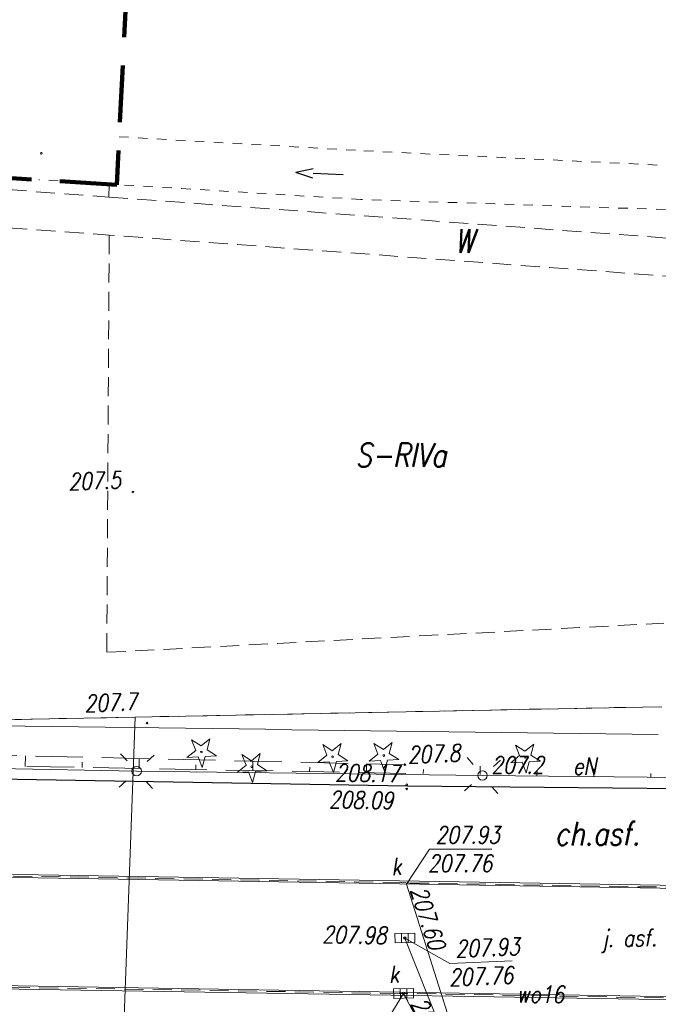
# Model space of a CAD drawing. Extents: x 6591072 to 6591270, y 5674713 to 5675005.
# Tile 15 of 36: x 6591154 to 6591187, y 5674817 to 5674869. Entities that reach past the tile are written whole.
import ezdxf
from ezdxf.enums import TextEntityAlignment as Align

# ---------------------------------------------------------------- set-up
doc = ezdxf.new("R2010")
doc.units = 0
for name, pattern in [('1', [0]), ('2', [1.5, 1, -0.5]), ('BGT', [0]), ('BPB', [1.5, 1, -0.5]), ('KOJ', [0]), ('KOR', [1, 0.5, -0.5]), ('KOU', [1.5, 1, -0.5]), ('UPE', [0]), ('UPG', [0]), ('UPK', [0]), ('WSD', [3.5, 2.5, -1]), ('WSQ', [3.5, 2.5, -1])]:
    doc.linetypes.add(name, pattern=pattern)
doc.layers.get('0').update_dxf_attribs({"color": 250, "linetype": 'CONTINUOUS', "lineweight": 100})
for name, color, linetype, lineweight in [('Dzialki', 7, '1', 18), ('EUZPU_L_3', 142, 'CONTINUOUS', 18), ('Kontury', 90, '1', 18), ('Numery_konturow', 90, 'CONTINUOUS', 13), ('SDROK_T_0', 7, 'CONTINUOUS', 18), ('SDROK_T_1', 7, 'CONTINUOUS', 18), ('SDRPK_L_0', 7, 'KOJ', 25), ('SDRPK_L_1', 7, 'KOU', 18), ('SZOPO_L_0', 7, 'BGT', 18), ('SZWPW_T_1', 7, 'CONTINUOUS', 25), ('SZZPZ_T_0', 7, 'CONTINUOUS', 18), ('UEEOA_T_9', 1, 'CONTINUOUS', 18), ('UEEOC_T_0', 1, 'CONTINUOUS', 18), ('UEEOO_T_0', 1, 'CONTINUOUS', 18), ('UEEPON_L_0', 1, 'UPE', 18), ('UKKOA_T_3', 36, 'CONTINUOUS', 18), ('UKKOA_T_9', 36, 'CONTINUOUS', 18), ('UKKOC_T_0', 36, 'CONTINUOUS', 18), ('UKKOC_T_2', 36, 'CONTINUOUS', 18), ('UKKOC_T_5', 36, 'CONTINUOUS', 18), ('UKKPOD_L_1', 36, 'UPK', 18), ('UKKPOM_L_0', 36, 'UPG', 18), ('UKKPOM_L_1', 36, 'UPG', 18), ('UWWOO_T_0', 5, 'CONTINUOUS', 18), ('WUKOS_T_1', 7, 'CONTINUOUS', 18), ('WUKPS_L_2', 7, '1', 18), ('WWRPP_T_0', 13, 'CONTINUOUS', 18), ('ZAKRES', 250, '2', 100)]:
    doc.layers.add(name, color=color, linetype=linetype, lineweight=lineweight)
doc.styles.add('K1_ACAD', font='romans.shx', dxfattribs={"width": 0.8, "oblique": 12})
doc.linetypes.add('BGS', pattern='A,3.75,[45,msgB.shx,S=0.625,R=0,X=0,Y=0],3.75', length=7.5)

# ---------------------------------------------------------------- blocks, each defined once
blk = doc.blocks.new('other_KCI')
at = {"linetype": 'Continuous'}
for p, q in [((0, 0), (1.585, 0)), ((1.585, 0.25), (2.5, 0)), ((1.585, -0.25), (2.5, 0))]:
    blk.add_line(p, q, dxfattribs=at)
blk = doc.blocks.new('other_WSU')
at = {"linetype": 'Continuous'}
blk.add_circle((0, 0), 0.045, dxfattribs=at)
blk = doc.blocks.new('other_WSP')
at = {"linetype": 'Continuous'}
blk.add_circle((0, 0), 0.045, dxfattribs=at)
blk = doc.blocks.new('other_SLS')
at = {"linetype": 'Continuous'}
blk.add_circle((0, 0), 0.25, dxfattribs=at)
blk = doc.blocks.new('other_LAT')
at = {"linetype": 'Continuous'}
for p, q in [((0, 0.75), (0, 1.25)), ((-1.25, 0), (-0.75, 0)), ((0.75, 0), (1.25, 0)), ((0, -0.75), (0, -1.25))]:
    blk.add_line(p, q, dxfattribs=at)
blk = doc.blocks.new('other_KRA')
at = {"linetype": 'Continuous'}
for p, q in [((-0.525, -0.25), (-0.525, 0.25)), ((-0.525, 0.25), (0.525, 0.25)), ((-0.175, -0.25), (-0.175, 0.25)), ((0.175, -0.25), (0.175, 0.25)), ((0.525, 0.25), (0.525, -0.25)), ((0.525, -0.25), (-0.525, -0.25))]:
    blk.add_line(p, q, dxfattribs=at)
blk = doc.blocks.new('other_UGK')
at = {"linetype": 'Continuous'}
blk.add_circle((0, 0), 0.0625, dxfattribs=at)
blk = doc.blocks.new('other_DIG')
at = {"linetype": 'Continuous'}
for p, q in [((-0.3012, 0.09375), (-0.4937, 0.6621)), ((-0.4937, 0.6621), (-0.0039, 0.31545)), ((-0.0039, 0.31545), (0.4771, 0.67415)), ((0.4771, 0.67415), (0.2988, 0.1012)), ((-0.78225, -0.26495), (-0.3012, 0.09375)), ((0.2988, 0.1012), (0.7886, -0.24545)), ((-0.18225, -0.2575), (-0.78225, -0.26495)), ((0.01025, -0.82585), (-0.18225, -0.2575)), ((0.1886, -0.2529), (0.01025, -0.82585)), ((0.7886, -0.24545), (0.1886, -0.2529))]:
    blk.add_line(p, q, dxfattribs=at)
blk.add_circle((0, 0), 0.045, dxfattribs=at)

msp = doc.modelspace()

# ---------------------------------------------------------------- linework, layer by layer
at = {"layer": 'Dzialki'}
for p, q in [((6591187.34, 5674832.27), (6591159.66, 5674831.72)), ((6591159.66, 5674831.72), (6591139.59, 5674831.32)), ((6591155.95, 5674730.72), (6591159.66, 5674831.72)), ((6591156.707, 5674751.321), (6591159.66, 5674831.72))]:
    msp.add_line(p, q, dxfattribs=at)
at = {"layer": 'EUZPU_L_3', "linetype": 'KOR'}
for p, q in [((6591158.82, 5674862.351), (6591171.734, 5674861.611)), ((6591171.734, 5674861.611), (6591188.685, 5674860.788)), ((6591171.582, 5674859.042), (6591154.59, 5674860.079)), ((6591188.652, 5674858.475), (6591171.582, 5674859.042))]:
    msp.add_line(p, q, dxfattribs=at)
at = {"layer": 'Kontury', "linetype": 'KOU'}
for p, q in [((6591109.557, 5674862.751), (6591158.28, 5674859.17)), ((6591109.579, 5674860.74), (6591158.3, 5674857.16)), ((6591158.303, 5674859.833), (6591158.28, 5674859.17)), ((6591158.28, 5674859.17), (6591188.59, 5674856.94)), ((6591158.3, 5674857.16), (6591158.17, 5674835.14)), ((6591188.49, 5674854.94), (6591158.3, 5674857.16)), ((6591158.17, 5674835.14), (6591187.56, 5674836.68)), ((6591194.96, 5674832.42), (6591159.66, 5674831.72)), ((6591159.66, 5674831.72), (6591139.59, 5674831.32))]:
    msp.add_line(p, q, dxfattribs=at)
at = {"layer": 'SDRPK_L_0', "linetype": 'KOJ'}
for p, q in [((6591174.031, 5674828.074), (6591141.947, 5674828.613)), ((6591195.5, 5674827.88), (6591174.031, 5674828.074))]:
    msp.add_line(p, q, dxfattribs=at)
at = {"layer": 'SDRPK_L_1', "linetype": 'KOU'}
for p, q in [((6591142.732, 5674823.511), (6591173.733, 5674822.987)), ((6591173.733, 5674822.987), (6591174.175, 5674822.965)), ((6591174.175, 5674822.965), (6591207.158, 5674822.434)), ((6591173.598, 5674817.135), (6591142.608, 5674817.63)), ((6591174.039, 5674817.134), (6591173.598, 5674817.135)), ((6591207.044, 5674816.563), (6591174.039, 5674817.134))]:
    msp.add_line(p, q, dxfattribs=at)
at = {"layer": 'SZOPO_L_0', "linetype": 'BGS'}
for p, q in [((6591139.656, 5674831.444), (6591166.557, 5674831.076)), ((6591166.558, 5674831.075), (6591187.268, 5674830.801))]:
    msp.add_line(p, q, dxfattribs=at)
at = {"layer": 'UEEPON_L_0', "linetype": 'UPE'}
for p, q in [((6591159.744, 5674828.868), (6591141.442, 5674829.213)), ((6591177.991, 5674828.64), (6591159.744, 5674828.868)), ((6591193.562, 5674828.481), (6591177.991, 5674828.64))]:
    msp.add_line(p, q, dxfattribs=at)
at = {"layer": 'UKKOC_T_0', "linetype": 'Continuous'}
for p, q in [((6591173.896, 5674820.061), (6591176.272, 5674818.72)), ((6591176.272, 5674818.72), (6591179.559, 5674818.858)), ((6591173.828, 5674817.135), (6591172.512, 5674814.998))]:
    msp.add_line(p, q, dxfattribs=at)
at = {"layer": 'UKKOC_T_5', "linetype": 'Continuous'}
for p, q in [((6591173.975, 5674822.908), (6591175.196, 5674824.753)), ((6591175.196, 5674824.753), (6591178.486, 5674824.753))]:
    msp.add_line(p, q, dxfattribs=at)
at = {"layer": 'UKKPOD_L_1', "linetype": 'UPK'}
for p, q in [((6591207.16, 5674822.514), (6591142.733, 5674823.591)), ((6591207.157, 5674822.354), (6591142.73, 5674823.431)), ((6591173.975, 5674822.908), (6591178.863, 5674807.576)), ((6591142.607, 5674817.55), (6591207.043, 5674816.483)), ((6591142.609, 5674817.71), (6591207.045, 5674816.643)), ((6591174.047, 5674816.721), (6591173.883, 5674817.032))]:
    msp.add_line(p, q, dxfattribs=at)
at = {"layer": 'UKKPOM_L_0', "linetype": 'UPK'}
for p, q in [((6591173.896, 5674820.061), (6591178.863, 5674807.576)), ((6591178.863, 5674807.576), (6591173.828, 5674817.135))]:
    msp.add_line(p, q, dxfattribs=at)
at = {"layer": 'UKKPOM_L_1', "linetype": 'UPK'}
msp.add_line((6591173.975, 5674822.908), (6591174.067, 5674822.621), dxfattribs=at)
at = {"layer": 'WUKPS_L_2', "linetype": 'WSD'}
msp.add_line((6591140.418, 5674829.991), (6591173.903, 5674829.21), dxfattribs=at)
at = {"layer": 'WUKPS_L_2', "linetype": 'WSQ'}
msp.add_line((6591173.952, 5674828.751), (6591141.045, 5674829.356), dxfattribs=at)
at = {"layer": 'WUKPS_L_2', "linetype": '1'}
for p, q in [((6591153.871, 5674829.121), (6591153.881, 5674829.677)), ((6591156.87, 5674829.065), (6591156.875, 5674829.336)), ((6591159.87, 5674829.01), (6591159.88, 5674829.537)), ((6591165.87, 5674828.9), (6591165.879, 5674829.397)), ((6591171.869, 5674828.79), (6591171.878, 5674829.257)), ((6591162.87, 5674828.955), (6591162.874, 5674829.211)), ((6591168.869, 5674828.845), (6591168.874, 5674829.086)), ((6591174.869, 5674828.737), (6591174.872, 5674828.963)), ((6591177.869, 5674828.689), (6591177.876, 5674829.125)), ((6591180.868, 5674828.641), (6591180.872, 5674828.851)), ((6591183.868, 5674828.593), (6591183.875, 5674828.996)), ((6591186.868, 5674828.545), (6591186.871, 5674828.738))]:
    msp.add_line(p, q, dxfattribs=at)
at = {"layer": 'ZAKRES', "linetype": 'BPB', "ltscale": 3}
msp.add_lwpolyline([(6591165.185, 5674987.457), (6591158.691, 5674859.807), (6591109.553, 5674863.045), (6591110.755, 5674725.53), (6591237.72, 5674719.424), (6591252.958, 5674983.187)], close=True, dxfattribs=at)

# ---------------------------------------------------------------- block references
at = {"layer": 'SZWPW_T_1', "rotation": 177.3671892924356}
msp.add_blockref('other_KCI', (6591170.633, 5674860.343), dxfattribs=at)
at = {"layer": 'SZWPW_T_1', "color": 253, "rotation": 177.3671892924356}
msp.add_blockref('other_KCI', (6591170.633, 5674860.343), dxfattribs=at)
at = {"layer": 'SZZPZ_T_0'}
for p, rotation in [((6591163.165, 5674829.882), 2.396266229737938), ((6591170.082, 5674829.63), 2.396348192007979), ((6591172.782, 5674829.693), 2.396402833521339), ((6591180.252, 5674829.606), 2.396539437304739), ((6591165.82, 5674829.102), 2.396293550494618)]:
    msp.add_blockref('other_DIG', p, dxfattribs=dict(at, rotation=rotation))
at = {"layer": 'SZZPZ_T_0', "color": 253}
for p, rotation in [((6591163.165, 5674829.882), 2.396266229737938), ((6591170.082, 5674829.63), 2.396348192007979), ((6591172.782, 5674829.693), 2.396402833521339), ((6591180.252, 5674829.606), 2.396539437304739), ((6591165.82, 5674829.102), 2.396293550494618)]:
    msp.add_blockref('other_DIG', p, dxfattribs=dict(at, rotation=rotation))
at = {"layer": 'UEEOA_T_9'}
for name, p, rotation in [('other_LAT', (6591159.744, 5674828.868), 312.5040290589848), ('other_LAT', (6591177.991, 5674828.64), 310.0931771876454), ('other_SLS', (6591159.744, 5674828.868), 2.396211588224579), ('other_SLS', (6591177.991, 5674828.64), 2.396484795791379)]:
    msp.add_blockref(name, p, dxfattribs=dict(at, rotation=rotation))
at = {"layer": 'UEEOA_T_9', "color": 253}
for name, p, rotation in [('other_LAT', (6591159.744, 5674828.868), 312.5040290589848), ('other_LAT', (6591177.991, 5674828.64), 310.0931771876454), ('other_SLS', (6591159.744, 5674828.868), 2.396211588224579), ('other_SLS', (6591177.991, 5674828.64), 2.396484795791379)]:
    msp.add_blockref(name, p, dxfattribs=dict(at, rotation=rotation))
at = {"layer": 'UKKOA_T_9'}
for p, rotation in [((6591173.896, 5674820.061), 1.232483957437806), ((6591173.828, 5674817.135), 1.380507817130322)]:
    msp.add_blockref('other_KRA', p, dxfattribs=dict(at, rotation=rotation))
at = {"layer": 'UKKOA_T_9', "color": 253}
for p, rotation in [((6591173.896, 5674820.061), 1.232483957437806), ((6591173.828, 5674817.135), 1.380507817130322)]:
    msp.add_blockref('other_KRA', p, dxfattribs=dict(at, rotation=rotation))
at = {"layer": 'UKKOC_T_0'}
for p, rotation in [((6591173.896, 5674820.061), 2.396266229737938), ((6591173.828, 5674817.135), 2.396211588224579)]:
    msp.add_blockref('other_UGK', p, dxfattribs=dict(at, rotation=rotation))
at = {"layer": 'UKKOC_T_0', "color": 253}
for p, rotation in [((6591173.896, 5674820.061), 2.396266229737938), ((6591173.828, 5674817.135), 2.396211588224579)]:
    msp.add_blockref('other_UGK', p, dxfattribs=dict(at, rotation=rotation))
at = {"layer": 'WUKOS_T_1', "color": 253}
for p, rotation in [((6591154.713, 5674861.483), 2.396156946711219), ((6591173.995, 5674827.928), 2.396402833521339), ((6591173.999, 5674828.154), 2.396402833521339), ((6591173.896, 5674820.061), 2.396266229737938)]:
    msp.add_blockref('other_WSU', p, dxfattribs=dict(at, rotation=rotation))
at = {"layer": 'WUKOS_T_1'}
for p, rotation in [((6591173.995, 5674827.928), 2.396402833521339), ((6591173.999, 5674828.154), 2.396402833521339), ((6591173.896, 5674820.061), 2.396266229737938)]:
    msp.add_blockref('other_WSU', p, dxfattribs=dict(at, rotation=rotation))
at = {"layer": 'WWRPP_T_0'}
for p, rotation in [((6591159.547, 5674843.604), 2.396293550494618), ((6591160.292, 5674831.407), 2.396266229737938), ((6591173.903, 5674829.21), 2.396430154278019)]:
    msp.add_blockref('other_WSP', p, dxfattribs=dict(at, rotation=rotation))
at = {"layer": 'WWRPP_T_0', "color": 253}
for p, rotation in [((6591159.547, 5674843.604), 2.396293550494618), ((6591160.292, 5674831.407), 2.396266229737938), ((6591173.903, 5674829.21), 2.396430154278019)]:
    msp.add_blockref('other_WSP', p, dxfattribs=dict(at, rotation=rotation))

# ---------------------------------------------------------------- texts
at = {"layer": 'Numery_konturow', "style": 'K1_ACAD', "oblique": 12, "width": 0.8}
for s, p in [('W', (6591176.525, 5674857.481)), ('S-RIVa', (6591171.29, 5674846.177))]:
    msp.add_text(s, height=1.25, dxfattribs=at).set_placement(p, align=Align.TOP_LEFT)
at = {"layer": 'SDROK_T_0', "style": 'K1_ACAD', "oblique": 12, "width": 0.8}
msp.add_text('j. asf.', height=0.9, rotation=0.8814, dxfattribs=at).set_placement((6591185.746, 5674819.936), align=Align.MIDDLE)
at = {"layer": 'SDROK_T_1', "style": 'K1_ACAD', "oblique": 12, "width": 0.8}
msp.add_text('ch.asf.', height=1.25, rotation=0.1824, dxfattribs=at).set_placement((6591181.804, 5674824.948))
at = {"layer": 'UEEOC_T_0', "style": 'K1_ACAD', "oblique": 12, "width": 0.8}
msp.add_text('207.2', height=0.9, rotation=0.1359, dxfattribs=at).set_placement((6591178.464, 5674828.737))
at = {"layer": 'UEEOO_T_0', "style": 'K1_ACAD', "oblique": 12, "width": 0.8}
msp.add_text('eN', height=0.9, rotation=0.9994, dxfattribs=at).set_placement((6591182.772, 5674828.67))
at = {"layer": 'UKKOA_T_3', "style": 'K1_ACAD', "oblique": 12, "width": 0.8}
for rotation, p in [(2.3963, (6591173.728, 5674823.397)), (2.3962, (6591173.6, 5674817.71))]:
    msp.add_text('k', height=0.9, rotation=rotation, dxfattribs=at).set_placement(p, align=Align.RIGHT)
at = {"layer": 'UKKOC_T_0', "style": 'K1_ACAD', "oblique": 12, "width": 0.8}
for s, p in [('207.93', (6591176.543, 5674819.933)), ('207.76', (6591176.204, 5674818.417))]:
    msp.add_text(s, height=0.9, rotation=2.3963, dxfattribs=at).set_placement(p, align=Align.TOP_LEFT)
at = {"layer": 'UKKOC_T_2', "style": 'K1_ACAD', "oblique": 12, "width": 0.8}
for rotation, p in [(287.6822, (6591174.172, 5674822.598)), (297.7772, (6591174.183, 5674816.6))]:
    msp.add_text('207.60', height=0.9, rotation=rotation, dxfattribs=at).set_placement(p)
at = {"layer": 'UKKOC_T_5', "style": 'K1_ACAD', "oblique": 12, "width": 0.8}
for s, p in [('207.93', (6591175.518, 5674825.953)), ('207.76', (6591175.116, 5674824.453))]:
    msp.add_text(s, height=0.9, dxfattribs=at).set_placement(p, align=Align.TOP_LEFT)
at = {"layer": 'UWWOO_T_0', "style": 'K1_ACAD', "oblique": 12, "width": 0.8}
msp.add_text('wo16', height=0.9, rotation=359.3817, dxfattribs=at).set_placement((6591179.795, 5674816.658))
at = {"layer": 'WUKOS_T_1', "style": 'K1_ACAD', "oblique": 12, "width": 0.8}
for s, rotation, p in [('208.17', 359.0351, (6591170.214, 5674828.341)), ('208.09', 359.035, (6591169.882, 5674826.923)), ('207.98', 359.0416, (6591169.532, 5674819.802))]:
    msp.add_text(s, height=0.9, rotation=rotation, dxfattribs=at).set_placement(p)
at = {"layer": 'WWRPP_T_0', "style": 'K1_ACAD', "oblique": 12, "width": 0.8}
for s, rotation, p in [('207.5', 2.3963, (6591156.159, 5674843.687)), ('207.7', 2.3962, (6591157.007, 5674831.982)), ('207.8', 2.3964, (6591174.062, 5674829.273))]:
    msp.add_text(s, height=0.9, rotation=rotation, dxfattribs=at).set_placement(p)

doc.saveas('drawing.dxf')
